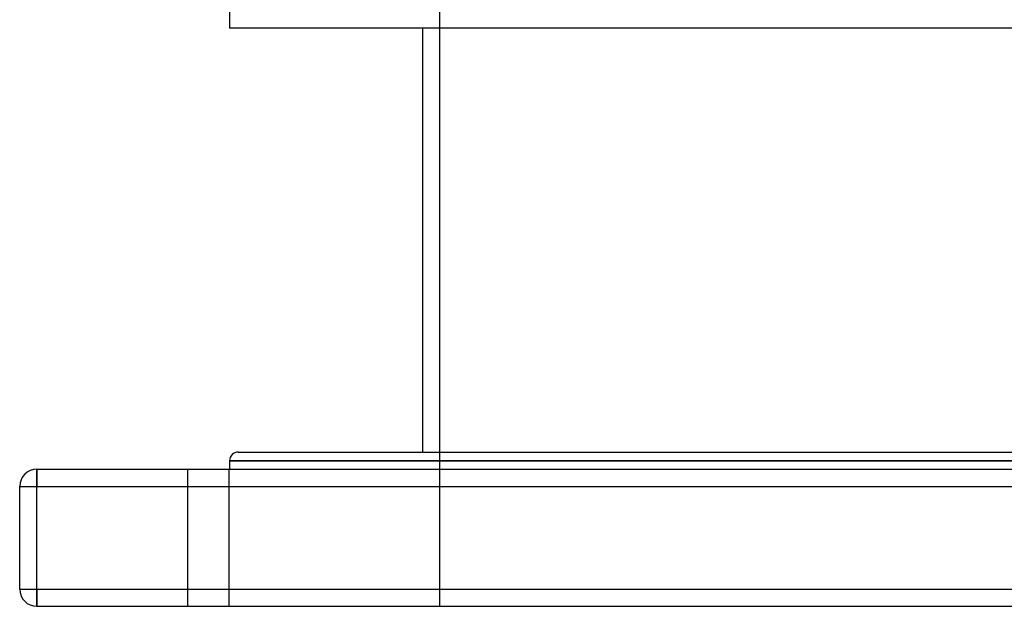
# Model space of a CAD drawing. Header units: millimetres. Extents: x -320 to 320, y -170 to 171.
# Tile 1 of 6: x -280 to 7, y -170 to 1. Entities that reach past the tile are written whole.
import ezdxf

# ---------------------------------------------------------------- set-up
doc = ezdxf.new("R2010")
doc.units = ezdxf.units.MM
doc.layers.add('HIDDEN', color=7, linetype='Continuous')
doc.layers.add('THICK', color=7, linetype='Continuous')

msp = doc.modelspace()

# ---------------------------------------------------------------- linework, layer by layer
at = {"layer": 'HIDDEN'}
for p, q in [((-157.5, 3.2), (-157.5, -170.5)), ((0, -128), (-218.75, -128)), ((218.75, -128), (0, -128)), ((-275, -130.5), (-275, -135.5)), ((-275, -130.5), (-275, -130.5)), ((-231, -130.5), (-231, -170.5)), ((-231, -130.5), (-231, -170.5)), ((-219, -130.5), (-219, -170.5)), ((-219, -130.5), (-219, -170.5)), ((-280, -135.5), (-275, -135.5)), ((-280, -135.5), (-280, -135.5)), ((-275, -135.5), (275, -135.5)), ((-275, -165.5), (-275, -135.5)), ((-280, -165.5), (-280, -165.5)), ((-280, -165.5), (-275, -165.5)), ((-275, -165.5), (275, -165.5)), ((-275, -165.5), (-275, -170.5)), ((-275, -170.5), (-275, -170.5))]:
    msp.add_line(p, q, dxfattribs=at)
at = {"layer": 'THICK'}
for p, q in [((-218.75, 6.75), (-218.75, -1.8)), ((0, -1.8), (-218.75, -1.8)), ((-162.5, -1.8), (-162.5, -125.5)), ((218.75, -1.8), (0, -1.8)), ((-216.25, -125.5), (0, -125.5)), ((0, -125.5), (216.25, -125.5)), ((-218.75, -128), (0, -128)), ((-218.75, -128), (-218.75, -130.5)), ((0, -128), (218.75, -128)), ((-275, -130.5), (275, -130.5)), ((-275, -135.5), (-275, -130.5)), ((-280, -135.5), (-275, -135.5)), ((-280, -165.5), (-280, -135.5)), ((-275, -135.5), (275, -135.5)), ((-275, -165.5), (-275, -135.5)), ((-280, -165.5), (-275, -165.5)), ((-275, -170.5), (-275, -165.5)), ((-275, -165.5), (275, -165.5)), ((-275, -170.5), (275, -170.5))]:
    msp.add_line(p, q, dxfattribs=at)
for centre, radius, start, end in [((-216.25, -128), 2.5, 90, 180), ((-275, -135.5), 5, 90, 180), ((-275, -165.5), 5, 180, 270)]:
    msp.add_arc(centre, radius, start, end, dxfattribs=at)

doc.saveas('drawing.dxf')
